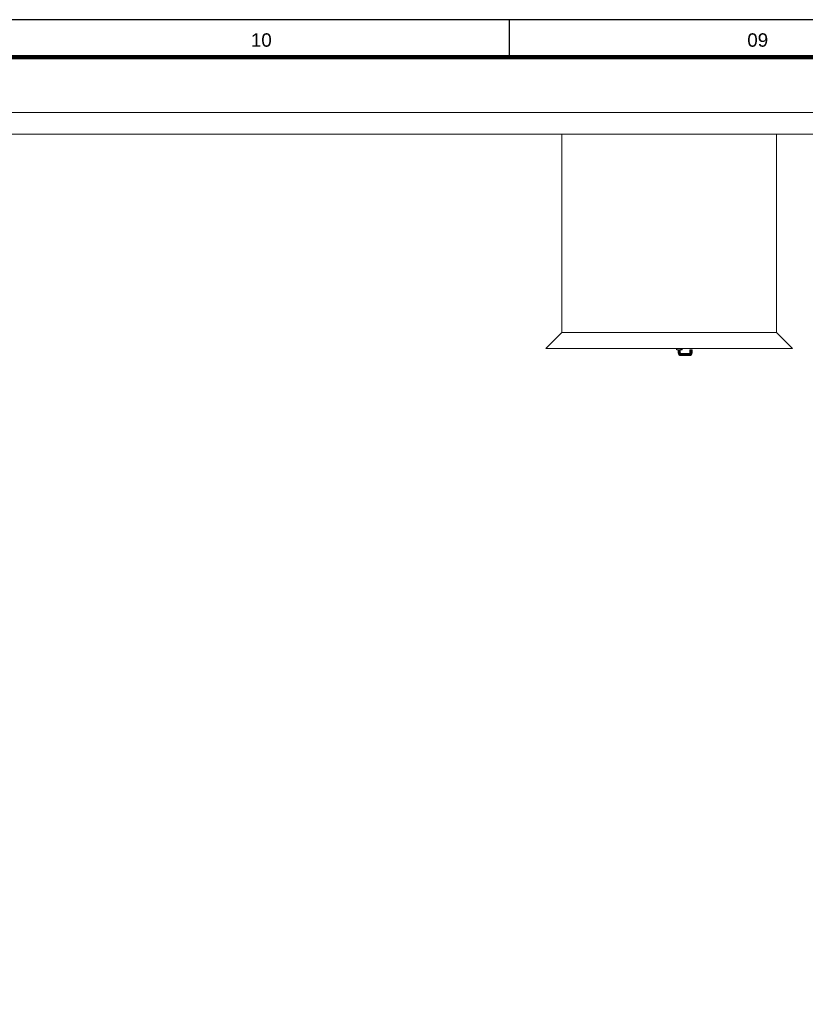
# Model space of a CAD drawing. Header units: millimetres. Extents: x 659 to 1031, y -73 to 11.
# Tile 33 of 141: x 686 to 701, y -8 to 11. Entities that reach past the tile are written whole.
import ezdxf
from ezdxf.enums import TextEntityAlignment as Align

# ---------------------------------------------------------------- set-up
doc = ezdxf.new("R2010")
doc.units = ezdxf.units.MM
doc.header["$MEASUREMENT"] = 0
for name, color, linetype, lineweight in [('IFC-Laje-Contorno', 134, 'Continuous', 5), ('IFC-Parede padrão-Contorno', 44, 'Continuous', 5), ('IFC-Porta-Contorno', 142, 'Continuous', 5)]:
    doc.layers.add(name, color=color, linetype=linetype, lineweight=lineweight)
doc.layers.add('Prancha', color=1, linetype='Continuous')
doc.styles.add('SWIS', font='swisse.ttf')

# ---------------------------------------------------------------- blocks, each defined once
blk = doc.blocks.new('Folha A0')
at = {"layer": 'Prancha', "color": 1}
blk.add_line((-83.25, 83.4), (-83.25, 84.1), dxfattribs=at)
at = {"layer": 'Prancha', "color": 4, "lineweight": 100}
blk.add_line((-0.7, 83.4), (-117.3, 83.4), dxfattribs=at)
at = {"layer": 'Prancha', "color": 1}
blk.add_lwpolyline([(-119.8, 0), (0, 0), (0, 84.1), (-119.8, 84.1)], close=True, dxfattribs=at)
at = {"layer": 'Prancha', "color": 1, "style": 'SWIS'}
for s, p in [('10', (-87.875, 83.521)), ('09', (-78.625, 83.521))]:
    blk.add_text(s, height=0.25, dxfattribs=at).set_placement(p, align=Align.BOTTOM_CENTER)

msp = doc.modelspace()

# ---------------------------------------------------------------- linework, layer by layer
at = {"layer": 'IFC-Laje-Contorno', "color": 8, "lineweight": 5}
for p, q in [((696.575, 4.798), (696.575, 8.498)), ((700.575, 4.798), (700.575, 8.498))]:
    msp.add_line(p, q, dxfattribs=at)
at = {"layer": 'IFC-Parede padrão-Contorno', "color": 8, "lineweight": 5}
for p, q in [((681.918, 8.898), (743.51, 8.898)), ((682.222, 8.498), (743.11, 8.498)), ((696.275, 4.498), (696.575, 4.798)), ((696.287, 4.51), (696.575, 4.798)), ((696.575, 4.798), (696.595, 4.798)), ((696.595, 4.798), (696.891, 4.798)), ((696.891, 4.798), (698.304, 4.798)), ((698.304, 4.798), (699.766, 4.798)), ((699.766, 4.798), (700.373, 4.798)), ((700.373, 4.798), (700.575, 4.798)), ((700.575, 4.798), (700.875, 4.498)), ((700.575, 4.798), (700.863, 4.51)), ((696.275, 4.498), (696.287, 4.51)), ((696.275, 4.498), (696.307, 4.498)), ((696.307, 4.498), (696.785, 4.498)), ((696.785, 4.498), (698.41, 4.498)), ((698.41, 4.498), (700.479, 4.498)), ((700.479, 4.498), (700.875, 4.498)), ((700.863, 4.51), (700.875, 4.498))]:
    msp.add_line(p, q, dxfattribs=at)
at = {"layer": 'IFC-Porta-Contorno', "color": 8, "lineweight": 5}
for p, q in [((697.579, 4.798), (698.672, 4.798)), ((698.709, 4.478), (698.709, 4.498)), ((698.709, 4.498), (698.716, 4.498)), ((698.709, 4.478), (698.709, 4.478)), ((698.709, 4.478), (698.709, 4.478)), ((698.711, 4.498), (698.718, 4.498)), ((698.716, 4.478), (698.716, 4.498)), ((698.716, 4.498), (698.736, 4.498)), ((698.716, 4.478), (698.716, 4.478)), ((698.716, 4.478), (698.736, 4.478)), ((698.718, 4.498), (698.736, 4.498)), ((698.736, 4.498), (698.763, 4.498)), ((698.736, 4.498), (698.763, 4.498)), ((698.736, 4.478), (698.763, 4.478)), ((698.743, 4.416), (698.743, 4.478)), ((698.743, 4.416), (698.747, 4.399)), ((698.749, 4.417), (698.749, 4.478)), ((698.749, 4.417), (698.752, 4.401)), ((698.763, 4.498), (698.79, 4.498)), ((698.763, 4.498), (698.789, 4.498)), ((698.763, 4.498), (698.79, 4.498)), ((698.763, 4.418), (698.763, 4.478)), ((698.763, 4.478), (698.79, 4.478)), ((698.763, 4.418), (698.765, 4.406)), ((698.765, 4.406), (698.772, 4.397)), ((698.777, 4.419), (698.777, 4.478)), ((698.777, 4.419), (698.779, 4.412)), ((698.779, 4.412), (698.782, 4.407)), ((698.782, 4.407), (698.787, 4.404)), ((698.783, 4.42), (698.783, 4.478)), ((698.783, 4.42), (698.784, 4.414)), ((698.784, 4.414), (698.786, 4.411)), ((698.786, 4.411), (698.789, 4.409)), ((698.789, 4.498), (698.808, 4.498)), ((698.789, 4.409), (698.795, 4.408)), ((698.79, 4.478), (698.79, 4.498)), ((698.79, 4.498), (698.81, 4.498)), ((698.79, 4.478), (698.79, 4.478)), ((698.79, 4.478), (698.81, 4.478)), ((698.795, 4.408), (698.951, 4.408)), ((698.808, 4.498), (698.815, 4.498)), ((698.81, 4.478), (698.81, 4.498)), ((698.81, 4.498), (698.817, 4.498)), ((698.81, 4.478), (698.81, 4.478)), ((698.81, 4.478), (698.817, 4.478)), ((698.817, 4.478), (698.817, 4.498)), ((698.817, 4.478), (698.817, 4.478)), ((698.817, 4.478), (698.817, 4.478)), ((698.951, 4.408), (698.957, 4.409)), ((698.957, 4.409), (698.96, 4.411)), ((698.959, 4.404), (698.964, 4.407)), ((698.96, 4.411), (698.962, 4.414)), ((698.962, 4.414), (698.963, 4.42)), ((698.963, 4.478), (698.969, 4.478)), ((698.963, 4.42), (698.963, 4.478)), ((698.964, 4.407), (698.967, 4.412)), ((698.967, 4.412), (698.969, 4.419)), ((698.969, 4.419), (698.969, 4.478)), ((698.969, 4.478), (698.983, 4.478)), ((698.974, 4.397), (698.981, 4.406)), ((698.981, 4.406), (698.983, 4.418)), ((698.983, 4.418), (698.983, 4.478)), ((698.983, 4.478), (698.997, 4.478)), ((698.994, 4.401), (698.997, 4.417)), ((698.997, 4.417), (698.997, 4.478)), ((698.997, 4.478), (699.003, 4.478)), ((699, 4.399), (699.003, 4.416)), ((699.003, 4.416), (699.003, 4.478)), ((698.747, 4.399), (698.757, 4.382)), ((698.752, 4.401), (698.762, 4.386)), ((698.757, 4.382), (698.774, 4.371)), ((698.762, 4.386), (698.776, 4.377)), ((698.772, 4.397), (698.782, 4.39)), ((698.774, 4.371), (698.791, 4.368)), ((698.776, 4.377), (698.792, 4.374)), ((698.782, 4.39), (698.793, 4.388)), ((698.787, 4.404), (698.794, 4.402)), ((698.791, 4.368), (698.955, 4.368)), ((698.792, 4.374), (698.954, 4.374)), ((698.793, 4.388), (698.953, 4.388)), ((698.794, 4.402), (698.952, 4.402)), ((698.952, 4.402), (698.959, 4.404)), ((698.953, 4.388), (698.965, 4.39)), ((698.954, 4.374), (698.97, 4.377)), ((698.955, 4.368), (698.972, 4.371)), ((698.965, 4.39), (698.974, 4.397)), ((698.97, 4.377), (698.984, 4.386)), ((698.972, 4.371), (698.989, 4.382)), ((698.984, 4.386), (698.994, 4.401)), ((698.989, 4.382), (699, 4.399))]:
    msp.add_line(p, q, dxfattribs=at)

# ---------------------------------------------------------------- block references
at = {"layer": 'Prancha'}
msp.add_blockref('Folha A0', (778.85, -73.47), dxfattribs=at)

doc.saveas('drawing.dxf')
